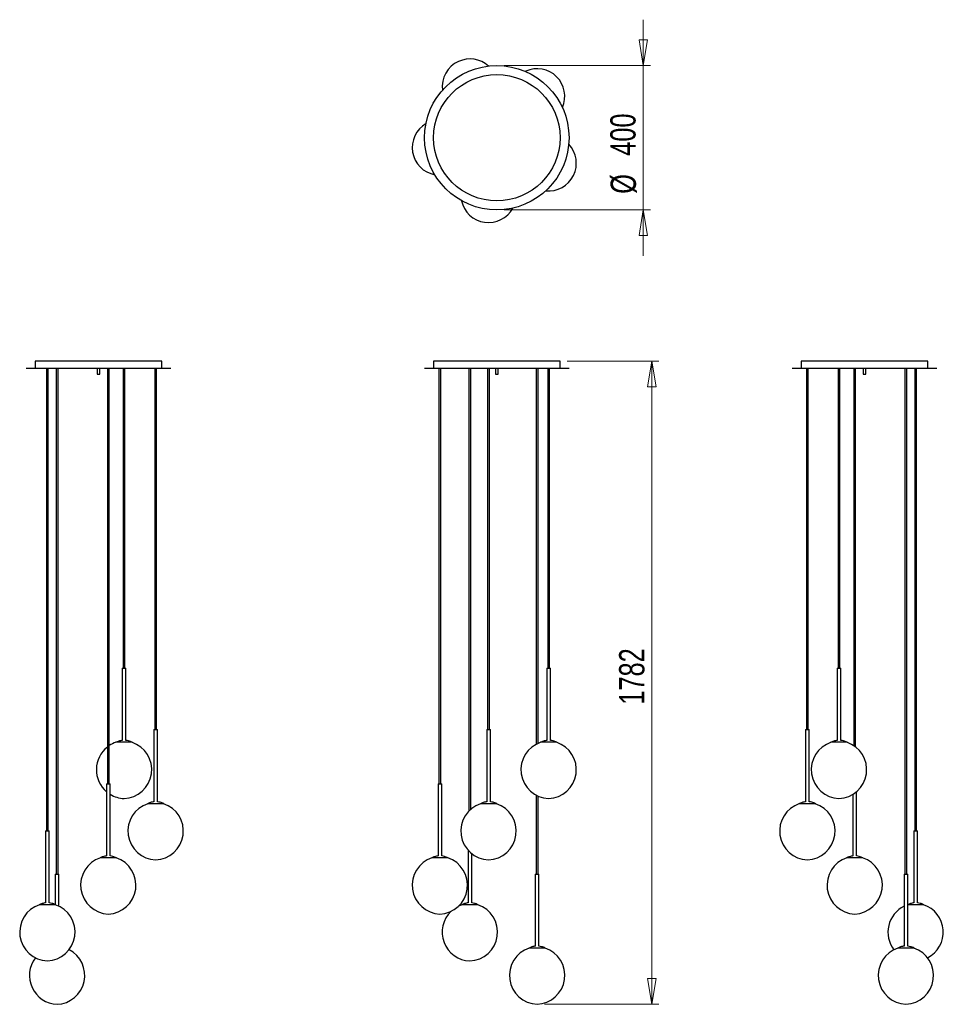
# Model space of a CAD drawing. Header units: millimetres. Extents: x 55 to 183, y 62 to 198.
import ezdxf

# ---------------------------------------------------------------- set-up
doc = ezdxf.new("R2010")
doc.units = ezdxf.units.MM
doc.styles.add('SLDTEXTSTYLE0', font='TXT', dxfattribs={"width": 0.75})
doc.dimstyles.new('SLDDIMSTYLE0', dxfattribs={"dimtxt": 3.5, "dimasz": 3.556, "dimexe": 0, "dimexo": 0.0625, "dimgap": 0.875, "dimtad": 1, "dimdec": 0, "dimlfac": 20, "dimrnd": 1e-09, "dimzin": 12, "dimdsep": 46, "dimtxsty": 'SLDTEXTSTYLE0', "dimblk1": 'CLOSED', "dimblk2": 'CLOSED', "dimsah": 1, "dimcen": 0.09, "dimadec": 0, "dimazin": 3, "dimtfac": 1, "dimtdec": 0, "dimtofl": 0, "dimtmove": 0, "dimatfit": 3, "dimldrblk": 'CLOSED', "dimfxl": 0, "dimfrac": 2, "dimtolj": 1, "dimtzin": 12, "dimarcsym": 0})
doc.dimstyles.new('SLDDIMSTYLE1', dxfattribs={"dimtxt": 3.5, "dimasz": 3.556, "dimexe": 0, "dimexo": 0.0625, "dimgap": 0.875, "dimtad": 1, "dimdec": 0, "dimlfac": 20, "dimrnd": 1e-09, "dimzin": 12, "dimdsep": 46, "dimtxsty": 'SLDTEXTSTYLE0', "dimblk1": 'CLOSED', "dimblk2": 'CLOSED', "dimsah": 1, "dimcen": 0.09, "dimadec": 0, "dimazin": 3, "dimtfac": 1, "dimtdec": 0, "dimtmove": 0, "dimatfit": 0, "dimldrblk": 'CLOSED', "dimfxl": 0, "dimfrac": 2, "dimtolj": 1, "dimtzin": 12, "dimarcsym": 0})

# ---------------------------------------------------------------- blocks, each defined once
blk = doc.blocks.new('_Closed')
at = {"color": 0, "linetype": 'ByBlock', "lineweight": -2}
for p, q in [((-1, 0.166667), (0, 0)), ((-1, 0.166667), (-1, -0.166667)), ((0, 0), (-1, -0.166667)), ((0, 0), (-1, 0))]:
    blk.add_line(p, q, dxfattribs=at)
blk = doc.blocks.new('_D')
at = {"color": 7, "linetype": 'Continuous', "lineweight": 0}
for p, q in [((130.47, 150.93), (143.17, 150.93)), ((142.17, 150.93), (142.17, 61.84)), ((127.3, 61.84), (143.17, 61.84))]:
    blk.add_line(p, q, dxfattribs=at)
at = {"color": 7, "linetype": 'Continuous', "lineweight": 18, "xscale": 3.556, "yscale": 3.556}
for p, rotation in [((142.17, 150.93, 20.34), 90.00000000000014), ((142.17, 61.84, 20.34), 270.0000000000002)]:
    blk.add_blockref('_Closed', p, dxfattribs=dict(at, rotation=rotation))
at = {"color": 7, "linetype": 'Continuous', "lineweight": 18, "insert": (137.65, 103.35), "char_height": 3.5, "attachment_point": 1, "rotation": 90, "style": 'SLDTEXTSTYLE0'}
blk.add_mtext('1782', dxfattribs=at)
blk = doc.blocks.new('_D_1')
at = {"color": 7, "linetype": 'Continuous', "lineweight": 0}
for p, q in [((141, 191.88), (141, 198.23)), ((121.72, 191.88), (142, 191.88)), ((141, 191.88), (141, 171.88)), ((121.72, 171.88), (142, 171.88)), ((141, 171.88), (141, 165.53))]:
    blk.add_line(p, q, dxfattribs=at)
at = {"color": 7, "linetype": 'Continuous', "lineweight": 18, "xscale": 3.556, "yscale": 3.556}
for p, rotation in [((141, 191.88, 38.06), 270.0000000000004), ((141, 171.88, 38.06), 90.0000000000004)]:
    blk.add_blockref('_Closed', p, dxfattribs=dict(at, rotation=rotation))
at = {"color": 7, "linetype": 'Continuous', "lineweight": 18, "char_height": 3.5, "attachment_point": 1, "rotation": 90, "style": 'SLDTEXTSTYLE0'}
for s, insert in [('400', (136.43, 179.38)), ('%%c', (136.48, 174.11))]:
    blk.add_mtext(s, dxfattribs=dict(at, insert=insert))

msp = doc.modelspace()

# ---------------------------------------------------------------- linework, layer by layer
at = {"color": 7, "linetype": 'Continuous', "lineweight": 25}
for p, q in [((124.721, 191.106), (124.648, 191.072)), ((56.8, 150.931), (56.8, 149.931)), ((74.3, 150.931), (56.8, 150.931)), ((74.3, 149.931), (74.3, 150.931)), ((111.966, 150.931), (111.966, 149.931)), ((120.378, 150.931), (111.966, 150.931)), ((129.466, 150.931), (120.378, 150.931)), ((129.466, 149.931), (129.466, 150.931)), ((162.888, 150.931), (162.888, 149.931)), ((180.388, 150.931), (162.888, 150.931)), ((180.388, 149.931), (180.388, 150.931)), ((55.55, 149.931), (55.55, 149.891)), ((56.702, 149.931), (55.55, 149.931)), ((56.702, 149.891), (55.55, 149.891)), ((75.55, 149.931), (56.702, 149.931)), ((75.55, 149.891), (56.702, 149.891)), ((58.341, 149.891), (58.341, 85.891)), ((58.601, 85.891), (58.601, 149.891)), ((59.686, 149.891), (59.686, 79.891)), ((59.946, 79.891), (59.946, 149.891)), ((65.375, 149.891), (65.375, 149.141)), ((65.375, 149.141), (65.543, 149.141)), ((65.543, 149.141), (65.725, 149.141)), ((65.725, 149.141), (65.725, 149.891)), ((66.778, 149.891), (66.778, 92.391)), ((67.038, 92.391), (67.038, 149.891)), ((68.954, 149.891), (68.954, 108.391)), ((69.214, 108.391), (69.214, 149.891)), ((73.337, 149.891), (73.337, 99.891)), ((73.597, 99.891), (73.597, 149.891)), ((75.55, 149.891), (75.55, 149.931)), ((110.716, 149.931), (110.716, 149.891)), ((130.716, 149.931), (110.716, 149.931)), ((130.716, 149.891), (110.716, 149.891)), ((112.702, 149.891), (112.702, 92.391)), ((112.962, 92.391), (112.962, 149.891)), ((116.857, 149.891), (116.857, 88.613)), ((117.117, 88.86), (117.117, 149.891)), ((119.442, 149.891), (119.442, 99.891)), ((119.702, 99.891), (119.702, 149.891)), ((120.541, 149.891), (120.541, 149.141)), ((120.541, 149.141), (120.891, 149.141)), ((120.891, 149.141), (120.891, 149.891)), ((126.165, 149.891), (126.165, 97.861)), ((126.425, 97.989), (126.425, 149.891)), ((127.762, 149.891), (127.762, 108.391)), ((128.022, 108.391), (128.022, 149.891)), ((130.716, 149.891), (130.716, 149.931)), ((161.638, 149.931), (161.638, 149.891)), ((181.638, 149.931), (161.638, 149.931)), ((181.638, 149.891), (161.638, 149.891)), ((163.591, 149.891), (163.591, 99.891)), ((163.851, 99.891), (163.851, 149.891)), ((167.974, 149.891), (167.974, 108.391)), ((168.234, 108.391), (168.234, 149.891)), ((170.15, 149.891), (170.15, 97.671)), ((170.41, 97.483), (170.41, 149.891)), ((171.463, 149.891), (171.463, 149.141)), ((171.463, 149.141), (171.813, 149.141)), ((171.813, 149.141), (171.813, 149.891)), ((177.242, 149.891), (177.242, 79.891)), ((177.502, 79.891), (177.502, 149.891)), ((178.586, 149.891), (178.586, 85.891)), ((178.846, 85.891), (178.846, 149.891)), ((181.638, 149.891), (181.638, 149.931)), ((68.834, 108.391), (68.834, 98.402)), ((68.834, 108.391), (69.328, 108.391)), ((69.328, 108.391), (69.334, 108.391)), ((69.334, 98.402), (69.334, 108.391)), ((127.642, 108.391), (127.642, 98.402)), ((127.642, 108.391), (127.839, 108.391)), ((127.839, 108.391), (128.142, 108.391)), ((128.142, 98.402), (128.142, 108.391)), ((167.854, 108.391), (167.854, 98.402)), ((167.854, 108.391), (168.354, 108.391)), ((168.354, 98.402), (168.354, 108.391)), ((73.217, 99.891), (73.217, 89.902)), ((73.217, 99.891), (73.712, 99.891)), ((73.712, 99.891), (73.717, 99.891)), ((73.717, 89.902), (73.717, 99.891)), ((119.322, 99.891), (119.322, 89.902)), ((119.322, 99.891), (119.519, 99.891)), ((119.519, 99.891), (119.822, 99.891)), ((119.822, 89.902), (119.822, 99.891)), ((163.471, 99.891), (163.471, 89.902)), ((163.471, 99.891), (163.971, 99.891)), ((163.971, 89.902), (163.971, 99.891)), ((69.328, 98.391), (69.334, 98.391)), ((70.209, 98.133), (67.959, 98.133)), ((128.242, 98.133), (126.767, 98.133)), ((129.017, 98.133), (128.242, 98.133)), ((167.034, 98.133), (166.979, 98.133)), ((169.229, 98.133), (167.034, 98.133)), ((66.658, 92.391), (66.658, 82.402)), ((66.658, 92.391), (67.153, 92.391)), ((67.153, 92.391), (67.158, 92.391)), ((67.158, 82.402), (67.158, 92.391)), ((112.582, 92.391), (112.582, 82.402)), ((112.582, 92.391), (112.779, 92.391)), ((112.779, 92.391), (113.082, 92.391)), ((113.082, 82.402), (113.082, 92.391)), ((126.165, 90.815), (126.165, 79.891)), ((126.425, 79.891), (126.425, 90.687)), ((170.03, 90.929), (170.03, 82.402)), ((170.53, 82.402), (170.53, 91.292)), ((74.592, 89.633), (72.342, 89.633)), ((73.712, 89.891), (73.717, 89.891)), ((119.921, 89.633), (118.447, 89.633)), ((120.697, 89.633), (119.921, 89.633)), ((162.651, 89.633), (162.596, 89.633)), ((164.846, 89.633), (162.651, 89.633)), ((58.221, 85.891), (58.221, 75.902)), ((58.221, 85.891), (58.716, 85.891)), ((58.716, 85.891), (58.721, 85.891)), ((58.721, 75.902), (58.721, 85.891)), ((178.466, 85.891), (178.466, 75.902)), ((178.466, 85.891), (178.966, 85.891)), ((178.966, 75.902), (178.966, 85.891)), ((68.033, 82.133), (65.783, 82.133)), ((67.153, 82.391), (67.158, 82.391)), ((113.181, 82.133), (111.707, 82.133)), ((113.957, 82.133), (113.181, 82.133)), ((116.737, 83.194), (116.737, 75.902)), ((117.237, 75.902), (117.237, 82.717)), ((169.21, 82.133), (169.155, 82.133)), ((171.405, 82.133), (169.21, 82.133)), ((59.566, 79.891), (59.566, 75.634)), ((59.566, 79.891), (60.061, 79.891)), ((60.061, 79.891), (60.066, 79.891)), ((60.066, 75.43), (60.066, 79.891)), ((126.045, 79.891), (126.045, 69.902)), ((126.045, 79.891), (126.242, 79.891)), ((126.242, 79.891), (126.545, 79.891)), ((126.545, 69.902), (126.545, 79.891)), ((177.122, 79.891), (177.122, 69.902)), ((177.122, 79.891), (177.622, 79.891)), ((177.622, 69.902), (177.622, 79.891)), ((59.596, 75.633), (57.346, 75.633)), ((58.716, 75.891), (58.721, 75.891)), ((117.337, 75.633), (115.862, 75.633)), ((118.112, 75.633), (117.337, 75.633)), ((177.647, 75.633), (177.622, 75.633)), ((179.841, 75.633), (177.647, 75.633)), ((126.645, 69.633), (125.17, 69.633)), ((127.42, 69.633), (126.645, 69.633)), ((176.302, 69.633), (176.247, 69.633)), ((178.497, 69.633), (176.302, 69.633))]:
    msp.add_line(p, q, dxfattribs=at)
for radius in [10, 8.75]:
    msp.add_circle((120.716, 181.877), radius, dxfattribs=at)
for centre, radius, start, end in [((116.987, 188.955), 3.833, 114.24147, 187.45413), ((116.987, 188.955), 3.833, 48.10372, 114.24147), ((126.295, 187.61), 3.833, 336.10372, 114.24147), ((112.832, 180.518), 3.833, 120.10372, 259.45413), ((127.892, 178.342), 3.833, 264.10372, 43.45413), ((119.572, 173.959), 3.833, 192.10372, 331.45413), ((69.251, 94.338), 4, 128.17806, 229.60094), ((69.251, 94.338), 4, 108.41324, 123.58045), ((68.918, 94.338), 4, 272.38591, 71.58676), ((128.059, 94.338), 4, 108.41324, 267.61409), ((127.726, 94.338), 4, 272.38591, 71.58676), ((168.27, 94.338), 4, 108.35524, 267.61409), ((167.937, 94.338), 4, 272.38591, 71.58676), ((69.251, 94.338), 4, 238.45908, 267.61409), ((73.634, 85.838), 4, 108.41324, 267.61409), ((73.301, 85.838), 4, 272.38591, 71.58676), ((119.738, 85.838), 4, 108.41324, 267.61409), ((119.405, 85.838), 4, 272.38591, 71.58676), ((163.887, 85.838), 4, 108.35524, 267.61409), ((163.554, 85.838), 4, 272.38591, 71.58676), ((67.075, 78.338), 4, 108.41324, 267.61409), ((66.742, 78.338), 4, 272.38591, 71.58676), ((112.998, 78.338), 4, 108.41324, 267.61409), ((112.665, 78.338), 4, 272.38591, 71.58676), ((170.446, 78.338), 4, 108.35524, 267.61409), ((170.113, 78.338), 4, 272.38591, 71.58676), ((58.638, 71.838), 4, 108.41324, 267.61409), ((58.305, 71.838), 4, 272.38591, 71.58676), ((117.154, 71.838), 4, 108.35524, 115.51355), ((116.821, 71.838), 4, 272.38591, 71.58676), ((178.883, 71.838), 4, 116.12471, 217.596), ((178.55, 71.838), 4, 297.13803, 71.58676), ((117.154, 71.838), 4, 133.73736, 267.61409), ((126.462, 65.838), 4, 108.41324, 267.61409), ((126.129, 65.838), 4, 272.38591, 71.58676), ((177.538, 65.838), 4, 108.41324, 267.61409), ((177.205, 65.838), 4, 272.38591, 71.58676), ((59.983, 65.838), 4, 142.404, 267.61409), ((59.65, 65.838), 4, 272.38591, 62.86197)]:
    msp.add_arc(centre, radius, start, end, dxfattribs=at)
for points, knots in [([(68.84, 98.401), (68.764, 98.388), (68.599, 98.361), (68.301, 98.28), (68.089, 98.189), (67.959, 98.133)], [0, 0, 0, 0, 0.2501664, 0.5416737, 1, 1, 1, 1]), ([(70.209, 98.133), (70.127, 98.17), (69.963, 98.243), (69.671, 98.338), (69.459, 98.377), (69.334, 98.399)], [0, 0, 0, 0, 0.2939783, 0.5869137, 1, 1, 1, 1]), ([(127.649, 98.401), (127.572, 98.389), (127.408, 98.361), (127.11, 98.28), (126.897, 98.189), (126.767, 98.133)], [0, 0, 0, 0, 0.250801, 0.5420616, 1, 1, 1, 1]), ([(129.017, 98.133), (128.935, 98.17), (128.771, 98.243), (128.48, 98.338), (128.267, 98.377), (128.142, 98.399)], [0, 0, 0, 0, 0.2939783, 0.5869137, 1, 1, 1, 1]), ([(167.857, 98.401), (167.782, 98.388), (167.618, 98.361), (167.321, 98.28), (167.108, 98.189), (166.979, 98.133)], [0, 0, 0, 0, 0.2488808, 0.5408879, 1, 1, 1, 1]), ([(169.229, 98.133), (169.146, 98.17), (168.982, 98.243), (168.69, 98.339), (168.476, 98.377), (168.351, 98.4)], [0, 0, 0, 0, 0.29303, 0.5850205, 1, 1, 1, 1]), ([(73.223, 89.901), (73.147, 89.888), (72.982, 89.861), (72.685, 89.78), (72.472, 89.689), (72.342, 89.633)], [0, 0, 0, 0, 0.2501664, 0.5416737, 1, 1, 1, 1]), ([(74.592, 89.633), (74.51, 89.67), (74.346, 89.743), (74.055, 89.838), (73.842, 89.877), (73.717, 89.899)], [0, 0, 0, 0, 0.2939783, 0.5869137, 1, 1, 1, 1]), ([(119.328, 89.901), (119.252, 89.889), (119.087, 89.861), (118.789, 89.78), (118.577, 89.689), (118.447, 89.633)], [0, 0, 0, 0, 0.250801, 0.5420616, 1, 1, 1, 1]), ([(120.697, 89.633), (120.615, 89.67), (120.45, 89.743), (120.159, 89.838), (119.946, 89.877), (119.822, 89.899)], [0, 0, 0, 0, 0.2939783, 0.5869137, 1, 1, 1, 1]), ([(163.471, 89.9), (163.396, 89.888), (163.234, 89.861), (162.938, 89.78), (162.725, 89.689), (162.596, 89.633)], [0, 0, 0, 0, 0.2457168, 0.5389539, 1, 1, 1, 1]), ([(164.846, 89.633), (164.763, 89.67), (164.599, 89.743), (164.307, 89.839), (164.093, 89.877), (163.968, 89.9)], [0, 0, 0, 0, 0.29303003, 0.58502054, 1, 1, 1, 1]), ([(66.664, 82.401), (66.588, 82.388), (66.423, 82.361), (66.126, 82.28), (65.913, 82.189), (65.783, 82.133)], [0, 0, 0, 0, 0.2501664, 0.5416737, 1, 1, 1, 1]), ([(68.033, 82.133), (67.951, 82.17), (67.787, 82.243), (67.496, 82.338), (67.283, 82.377), (67.158, 82.399)], [0, 0, 0, 0, 0.2939783, 0.5869137, 1, 1, 1, 1]), ([(112.588, 82.401), (112.512, 82.389), (112.347, 82.361), (112.049, 82.28), (111.837, 82.189), (111.707, 82.133)], [0, 0, 0, 0, 0.250801, 0.5420616, 1, 1, 1, 1]), ([(113.957, 82.133), (113.875, 82.17), (113.711, 82.243), (113.419, 82.338), (113.206, 82.377), (113.082, 82.399)], [0, 0, 0, 0, 0.2939783, 0.5869137, 1, 1, 1, 1]), ([(170.033, 82.401), (169.958, 82.388), (169.794, 82.361), (169.497, 82.28), (169.284, 82.189), (169.155, 82.133)], [0, 0, 0, 0, 0.2488808, 0.5408879, 1, 1, 1, 1]), ([(171.405, 82.133), (171.322, 82.17), (171.158, 82.243), (170.866, 82.339), (170.652, 82.377), (170.527, 82.4)], [0, 0, 0, 0, 0.29303, 0.5850205, 1, 1, 1, 1]), ([(58.227, 75.901), (58.151, 75.888), (57.986, 75.861), (57.689, 75.78), (57.476, 75.689), (57.346, 75.633)], [0, 0, 0, 0, 0.2501664, 0.5416737, 1, 1, 1, 1]), ([(59.596, 75.633), (59.514, 75.67), (59.35, 75.743), (59.059, 75.838), (58.846, 75.877), (58.721, 75.899)], [0, 0, 0, 0, 0.2939783, 0.58691372, 1, 1, 1, 1]), ([(116.743, 75.901), (116.667, 75.889), (116.502, 75.861), (116.204, 75.78), (115.992, 75.689), (115.862, 75.633)], [0, 0, 0, 0, 0.250801, 0.5420616, 1, 1, 1, 1]), ([(118.112, 75.633), (118.03, 75.67), (117.866, 75.743), (117.574, 75.838), (117.362, 75.877), (117.237, 75.899)], [0, 0, 0, 0, 0.2939783, 0.5869137, 1, 1, 1, 1]), ([(178.47, 75.901), (178.395, 75.888), (178.231, 75.861), (177.944, 75.783), (177.741, 75.697), (177.622, 75.645)], [0, 0, 0, 0, 0.257974, 0.56065, 1, 1, 1, 1]), ([(179.841, 75.633), (179.759, 75.67), (179.595, 75.743), (179.303, 75.839), (179.089, 75.877), (178.963, 75.9)], [0, 0, 0, 0, 0.29303003, 0.58502054, 1, 1, 1, 1]), ([(126.051, 69.901), (125.975, 69.889), (125.81, 69.861), (125.512, 69.78), (125.3, 69.689), (125.17, 69.633)], [0, 0, 0, 0, 0.250801, 0.5420616, 1, 1, 1, 1]), ([(127.42, 69.633), (127.338, 69.67), (127.174, 69.743), (126.882, 69.838), (126.67, 69.877), (126.545, 69.899)], [0, 0, 0, 0, 0.2939783, 0.5869137, 1, 1, 1, 1]), ([(177.125, 69.901), (177.05, 69.888), (176.886, 69.861), (176.589, 69.78), (176.376, 69.689), (176.247, 69.633)], [0, 0, 0, 0, 0.2488808, 0.5408879, 1, 1, 1, 1]), ([(178.497, 69.633), (178.414, 69.67), (178.25, 69.743), (177.958, 69.839), (177.744, 69.877), (177.619, 69.9)], [0, 0, 0, 0, 0.29303003, 0.58502054, 1, 1, 1, 1])]:
    msp.add_open_spline(points, degree=3, knots=knots, dxfattribs=at)

# ---------------------------------------------------------------- dimensions: what is measured, and where the dimension line sits
at = {"color": 7, "linetype": 'Continuous', "lineweight": 18}
dim = msp.add_linear_dim(base=(140.996, 171.877), p1=(120.716, 191.877), p2=(120.716, 171.877), angle=90, text='%%c<>', dimstyle='SLDDIMSTYLE1', dxfattribs=at)
dim.commit()
dim.dimension.update_dxf_attribs({"geometry": '_D_1', "text_midpoint": (140.996, 180.623), "dimtype": 160})
dim = msp.add_linear_dim(base=(142.166, 61.842), p1=(129.466, 150.931), p2=(126.295, 61.842), angle=90, dimstyle='SLDDIMSTYLE0', dxfattribs=at)
dim.commit()
dim.dimension.update_dxf_attribs({"geometry": '_D', "text_midpoint": (142.166, 108.518), "dimtype": 160})

doc.saveas('drawing.dxf')
